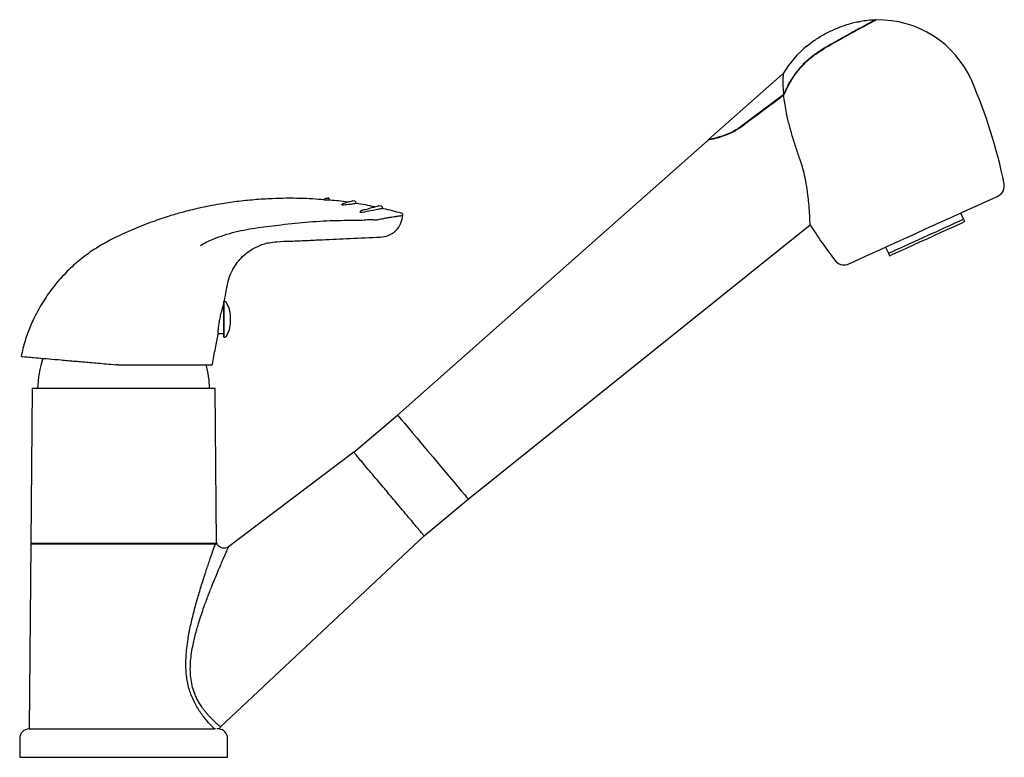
# Model space of a CAD drawing. Header units: millimetres. Extents: x 3882.534 to 3882.795, y 1957.103 to 1957.298.
import ezdxf

# ---------------------------------------------------------------- set-up
doc = ezdxf.new("R2010")
doc.units = ezdxf.units.MM
doc.layers.add('SANINDUSA', color=3, linetype='Continuous')

msp = doc.modelspace()

# ---------------------------------------------------------------- linework, layer by layer
at = {"layer": 'SANINDUSA'}
for p, q in [((3882.760855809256, 1957.297381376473), (3882.760722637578, 1957.297531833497)), ((3882.742807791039, 1957.290756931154), (3882.74280780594, 1957.290756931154)), ((3882.736370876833, 1957.283366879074), (3882.71662014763, 1957.265883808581)), ((3882.725311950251, 1957.269420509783), (3882.725396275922, 1957.269325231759)), ((3882.716485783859, 1957.265764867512), (3882.634329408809, 1957.19304121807)), ((3882.614869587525, 1957.249922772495), (3882.614831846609, 1957.24991731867)), ((3882.623003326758, 1957.249596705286), (3882.622509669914, 1957.249667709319)), ((3882.623343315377, 1957.2491246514), (3882.623343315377, 1957.249201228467)), ((3882.619658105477, 1957.248711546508), (3882.619730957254, 1957.2487281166)), ((3882.61973096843, 1957.2487281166), (3882.619658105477, 1957.248711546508)), ((3882.630052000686, 1957.24827884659), (3882.629381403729, 1957.248419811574)), ((3882.630343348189, 1957.247769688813), (3882.630343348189, 1957.247909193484)), ((3882.784062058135, 1957.244846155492), (3882.783318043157, 1957.246485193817)), ((3882.784062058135, 1957.244846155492), (3882.784351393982, 1957.244208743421)), ((3882.653014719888, 1957.170863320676), (3882.743473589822, 1957.243372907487)), ((3882.763451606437, 1957.237467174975), (3882.764195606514, 1957.235828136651)), ((3882.764195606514, 1957.235828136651), (3882.764484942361, 1957.23519073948)), ((3882.588616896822, 1957.223072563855), (3882.588483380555, 1957.223072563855)), ((3882.588385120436, 1957.222157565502), (3882.588310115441, 1957.222157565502)), ((3882.588385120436, 1957.221222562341), (3882.588385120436, 1957.215677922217)), ((3882.59012398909, 1957.217637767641), (3882.59012398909, 1957.219107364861)), ((3882.588385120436, 1957.215677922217), (3882.588385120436, 1957.21552256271)), ((3882.586876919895, 1957.214587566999), (3882.588385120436, 1957.214587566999)), ((3882.588385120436, 1957.213672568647), (3882.588616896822, 1957.213672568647)), ((3882.560307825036, 1957.206372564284), (3882.559821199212, 1957.206372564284)), ((3882.537656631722, 1957.200074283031), (3882.537299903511, 1957.159197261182)), ((3882.586442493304, 1957.159197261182), (3882.586085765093, 1957.200074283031)), ((3882.622726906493, 1957.183265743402), (3882.634329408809, 1957.19304121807)), ((3882.622726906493, 1957.183265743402), (3882.589643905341, 1957.15823182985)), ((3882.641411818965, 1957.161087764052), (3882.653014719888, 1957.170863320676)), ((3882.587512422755, 1957.110623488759), (3882.641411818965, 1957.161087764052)), ((3882.537297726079, 1957.158947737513), (3882.536871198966, 1957.110072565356)), ((3882.586129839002, 1957.158947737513), (3882.537297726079, 1957.158947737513)), ((3882.537299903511, 1957.159197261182), (3882.586442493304, 1957.159197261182)), ((3882.586136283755, 1957.158947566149), (3882.586283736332, 1957.158947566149)), ((3882.536871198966, 1957.110072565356), (3882.585915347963, 1957.110072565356)), ((3882.586187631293, 1957.110071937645), (3882.585905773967, 1957.110072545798)), ((3882.534371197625, 1957.107572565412), (3882.534371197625, 1957.102570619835)), ((3882.589371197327, 1957.102570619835), (3882.589371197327, 1957.107572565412))]:
    msp.add_line(p, q, dxfattribs=at)
at = {"layer": 'SANINDUSA', "flags": 128}
for points in [[(3882.753352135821, 1957.232882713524), (3882.753393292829, 1957.23290139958), (3882.753721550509, 1957.233050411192), (3882.754372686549, 1957.233345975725), (3882.755335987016, 1957.2337832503), (3882.756595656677, 1957.234355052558), (3882.758131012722, 1957.235051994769), (3882.759916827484, 1957.235862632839), (3882.76192379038, 1957.236773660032), (3882.76411894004, 1957.237770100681), (3882.766466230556, 1957.238835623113), (3882.768927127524, 1957.239952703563), (3882.771461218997, 1957.241102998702), (3882.774026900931, 1957.242267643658), (3882.776582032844, 1957.243427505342), (3882.779084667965, 1957.244563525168), (3882.781493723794, 1957.245657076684), (3882.783769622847, 1957.24669017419), (3882.785875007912, 1957.247645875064), (3882.787775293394, 1957.248508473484), (3882.789439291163, 1957.249263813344), (3882.790839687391, 1957.249899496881), (3882.791953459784, 1957.250405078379), (3882.792762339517, 1957.250772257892), (3882.793253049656, 1957.25099500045), (3882.793417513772, 1957.251069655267), (3882.793417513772, 1957.251069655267)], [(3882.764195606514, 1957.235828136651), (3882.765143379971, 1957.236258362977), (3882.766367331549, 1957.236813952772), (3882.767829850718, 1957.237477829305), (3882.769485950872, 1957.238229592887), (3882.771284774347, 1957.239046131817), (3882.773170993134, 1957.23990235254), (3882.775086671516, 1957.240771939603), (3882.776972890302, 1957.241628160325), (3882.778771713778, 1957.242444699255), (3882.780427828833, 1957.243196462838), (3882.7818903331, 1957.243860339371), (3882.783114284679, 1957.244415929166), (3882.784062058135, 1957.244846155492)], [(3882.764484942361, 1957.23519073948), (3882.765155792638, 1957.235495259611), (3882.766148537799, 1957.235945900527), (3882.767428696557, 1957.236527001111), (3882.768951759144, 1957.237218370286), (3882.770664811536, 1957.237995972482), (3882.772508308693, 1957.238832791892), (3882.774418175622, 1957.239699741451), (3882.776328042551, 1957.240566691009), (3882.778171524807, 1957.241403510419), (3882.779884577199, 1957.242181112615), (3882.781407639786, 1957.242872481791), (3882.782687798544, 1957.243453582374), (3882.783680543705, 1957.243904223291), (3882.784351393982, 1957.244208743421)], [(3882.588385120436, 1957.22281636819), (3882.588385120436, 1957.223067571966), (3882.588385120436, 1957.222938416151), (3882.588385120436, 1957.222439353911), (3882.588385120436, 1957.221610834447), (3882.588385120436, 1957.22051996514), (3882.588385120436, 1957.219255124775), (3882.588385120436, 1957.21791878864), (3882.588385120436, 1957.216619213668), (3882.588385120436, 1957.215461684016), (3882.588385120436, 1957.214539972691), (3882.588385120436, 1957.213928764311), (3882.588385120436, 1957.213677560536), (3882.588385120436, 1957.213806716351), (3882.588385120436, 1957.21430577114), (3882.588385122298, 1957.215134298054), (3882.588385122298, 1957.216225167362), (3882.588385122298, 1957.217490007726), (3882.588385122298, 1957.218826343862), (3882.588385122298, 1957.220125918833), (3882.588385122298, 1957.221283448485), (3882.588385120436, 1957.22220515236), (3882.588385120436, 1957.22281636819)], [(3882.588385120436, 1957.214587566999), (3882.588385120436, 1957.21475285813), (3882.588385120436, 1957.215271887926), (3882.588385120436, 1957.216094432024), (3882.588385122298, 1957.21713997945), (3882.588385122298, 1957.218306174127), (3882.588385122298, 1957.219478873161), (3882.588385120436, 1957.220543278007), (3882.588385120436, 1957.221395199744), (3882.588385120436, 1957.221951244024), (3882.588385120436, 1957.222156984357), (3882.588385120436, 1957.222157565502)], [(3882.634329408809, 1957.19304121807), (3882.634329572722, 1957.193041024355), (3882.634453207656, 1957.192894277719), (3882.63480384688, 1957.192478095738), (3882.635372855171, 1957.19180273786), (3882.636146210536, 1957.19088482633), (3882.637104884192, 1957.189746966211), (3882.638225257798, 1957.188417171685), (3882.639479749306, 1957.186928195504), (3882.640837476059, 1957.185316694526), (3882.6422649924, 1957.183622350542), (3882.643727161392, 1957.181886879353), (3882.645187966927, 1957.180153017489), (3882.646611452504, 1957.178463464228), (3882.647962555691, 1957.176859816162), (3882.649208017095, 1957.175381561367), (3882.650317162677, 1957.174065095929), (3882.651262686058, 1957.172942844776), (3882.652021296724, 1957.17204243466), (3882.65257433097, 1957.171386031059), (3882.652908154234, 1957.170989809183), (3882.653014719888, 1957.170863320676)]]:
    msp.add_lwpolyline(points, dxfattribs=at)
at = {"layer": 'SANINDUSA'}
for centre, radius, start, end in [((3882.761641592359, 1957.27074034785), 0.02680723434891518, 91.96343152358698, 100.4187476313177), ((3882.761641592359, 1957.27074034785), 0.02680723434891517, 23.4904179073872, 91.46617948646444), ((3882.759463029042, 1957.269751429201), 0.02680723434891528, 128.770282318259, 149.4813943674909), ((3882.661542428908, 1957.227235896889), 0.1359515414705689, 11.44916948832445, 23.4904179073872), ((3882.791848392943, 1957.253626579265), 0.003000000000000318, 301.5364230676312, 11.44916948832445), ((3882.858106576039, 1957.316462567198), 0.1359515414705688, 212.5217877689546, 217.3804253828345), ((3882.75246034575, 1957.235747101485), 0.003000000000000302, 217.3804253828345, 287.2931717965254), ((3882.588616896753, 1957.222572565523), 0.0005000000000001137, 32.41092456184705, 90), ((3882.583158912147, 1957.219107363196), 0.006965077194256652, 1.938499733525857e-05, 32.41092456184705), ((3882.583158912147, 1957.217637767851), 0.006965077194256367, 327.589075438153, 1.938499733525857e-05), ((3882.588616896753, 1957.214172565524), 0.0004999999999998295, 270, 327.589075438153), ((3882.566244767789, 1957.199492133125), 0.02712977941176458, 161.5128093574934, 178.7740827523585), ((3882.55749762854, 1957.199492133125), 0.02712977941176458, 1.22591724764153, 14.78637407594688), ((3882.537291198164, 1957.159072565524), 0.0001250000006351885, 272.9931815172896, 86.00681285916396), ((3882.586451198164, 1957.159072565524), 0.0001250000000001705, 4.987684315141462, 90), ((3882.536871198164, 1957.107572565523), 0.0025, 90, 180), ((3882.586871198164, 1957.107572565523), 0.00250000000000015, 0, 83.76818966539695)]:
    msp.add_arc(centre, radius, start, end, dxfattribs=at)
for centre, major_axis, ratio, start_param, end_param in [((3882.691468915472, 1957.222209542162), (0.1061663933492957, 0.08938736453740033), 0.1128661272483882, 1.040577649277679, 1.153125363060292), ((3882.690216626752, 1957.22115449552), (0.1059013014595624, 0.08916416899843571), 0.1128661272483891, 1.026178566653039, 1.139168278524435)]:
    msp.add_ellipse(centre, major_axis=major_axis, ratio=ratio, start_param=start_param, end_param=end_param, dxfattribs=at)
for points, knots in [([(3882.756720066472, 1957.297060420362), (3882.756419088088, 1957.29701336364), (3882.755099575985, 1957.296807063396), (3882.752813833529, 1957.296142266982), (3882.749894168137, 1957.295065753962), (3882.747092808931, 1957.293670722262), (3882.744669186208, 1957.292199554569), (3882.743272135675, 1957.291085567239), (3882.742693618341, 1957.290624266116)], [0, 0, 0, 0, 0.05857075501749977, 0.2567786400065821, 0.4561904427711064, 0.6565808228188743, 0.8577904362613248, 1, 1, 1, 1]), ([(3882.760722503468, 1957.297531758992), (3882.760722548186, 1957.297531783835), (3882.760823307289, 1957.297587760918), (3882.760565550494, 1957.297447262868), (3882.760139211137, 1957.29722200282), (3882.759321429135, 1957.296784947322), (3882.758243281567, 1957.296205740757), (3882.756887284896, 1957.295471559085), (3882.75530654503, 1957.294608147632), (3882.753519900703, 1957.293622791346), (3882.751553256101, 1957.29252692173), (3882.74942354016, 1957.291328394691), (3882.747965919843, 1957.290497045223), (3882.74722543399, 1957.290074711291)], [0, 0, 0, 0, 4.208366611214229e-05, 0.09482245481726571, 0.1923452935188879, 0.2871171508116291, 0.3845353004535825, 0.481210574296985, 0.5805549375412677, 0.6796869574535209, 0.7815832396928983, 0.8890420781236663, 1, 1, 1, 1]), ([(3882.760955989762, 1957.297538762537), (3882.760956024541, 1957.29753878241), (3882.761061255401, 1957.297598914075), (3882.760795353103, 1957.297451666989), (3882.760365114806, 1957.297226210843), (3882.759535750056, 1957.296783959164), (3882.758443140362, 1957.296198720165), (3882.757068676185, 1957.295456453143), (3882.755466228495, 1957.294583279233), (3882.753654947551, 1957.293586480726), (3882.75166055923, 1957.292477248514), (3882.749500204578, 1957.291263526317), (3882.748021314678, 1957.290421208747), (3882.747270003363, 1957.289993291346)], [0, 0, 0, 0, 3.132130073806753e-05, 0.09477167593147, 0.1922530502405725, 0.2869849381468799, 0.3843600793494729, 0.4810213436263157, 0.5803505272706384, 0.6794923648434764, 0.7813983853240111, 0.8889451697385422, 1, 1, 1, 1]), ([(3882.74722543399, 1957.290074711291), (3882.745723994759, 1957.289095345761), (3882.743068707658, 1957.287363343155), (3882.739944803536, 1957.283988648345), (3882.737811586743, 1957.280855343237), (3882.736850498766, 1957.27865511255), (3882.736456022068, 1957.277752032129)], [0, 0, 0, 0, 0.3215286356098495, 0.5686216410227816, 0.8229415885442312, 1, 1, 1, 1]), ([(3882.736475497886, 1957.277573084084), (3882.737230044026, 1957.279203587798), (3882.738559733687, 1957.282076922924), (3882.741479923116, 1957.285607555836), (3882.744314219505, 1957.288164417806), (3882.74638870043, 1957.28944799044), (3882.747270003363, 1957.289993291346)], [0, 0, 0, 0, 0.3199437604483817, 0.5638169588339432, 0.8146961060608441, 1, 1, 1, 1]), ([(3882.736370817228, 1957.283366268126), (3882.736370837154, 1957.283366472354), (3882.736377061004, 1957.283430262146), (3882.736355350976, 1957.283216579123), (3882.736309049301, 1957.282682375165), (3882.736258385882, 1957.281620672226), (3882.736261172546, 1957.279998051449), (3882.736386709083, 1957.278550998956), (3882.736456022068, 1957.277752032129)], [0, 0, 0, 0, 0.0005037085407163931, 0.1573315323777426, 0.3185534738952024, 0.5253130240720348, 0.737909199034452, 0.9999999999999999, 0.9999999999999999, 0.9999999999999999, 0.9999999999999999]), ([(3882.740762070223, 1957.260787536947), (3882.74039020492, 1957.261853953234), (3882.739635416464, 1957.264018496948), (3882.738629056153, 1957.267289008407), (3882.737764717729, 1957.270497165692), (3882.736957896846, 1957.274056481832), (3882.736655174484, 1957.276263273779), (3882.736475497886, 1957.277573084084)], [0, 0, 0, 0, 0.1800296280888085, 0.365412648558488, 0.5453746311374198, 0.7301635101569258, 0.9999999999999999, 0.9999999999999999, 0.9999999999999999, 0.9999999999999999]), ([(3882.725379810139, 1957.269312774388), (3882.724483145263, 1957.268726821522), (3882.722694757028, 1957.267558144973), (3882.719952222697, 1957.266584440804), (3882.718058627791, 1957.266091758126), (3882.717003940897, 1957.265866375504), (3882.716555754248, 1957.265778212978), (3882.716506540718, 1957.265768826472), (3882.716485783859, 1957.265764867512)], [0, 0, 0, 0, 0.2142085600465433, 0.4272366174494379, 0.6670608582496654, 0.7861537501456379, 0.9098057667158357, 0.9999999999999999, 0.9999999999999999, 0.9999999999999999, 0.9999999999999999]), ([(3882.725311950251, 1957.269420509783), (3882.724431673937, 1957.268840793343), (3882.722675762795, 1957.267684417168), (3882.719992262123, 1957.266709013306), (3882.718145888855, 1957.266213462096), (3882.717121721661, 1957.265986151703), (3882.716687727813, 1957.265897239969), (3882.716640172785, 1957.265887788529), (3882.71662014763, 1957.265883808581)], [0, 0, 0, 0, 0.2148235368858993, 0.4285143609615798, 0.6679437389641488, 0.7868369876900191, 0.9102382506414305, 1, 1, 1, 1]), ([(3882.743473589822, 1957.243372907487), (3882.743472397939, 1957.24341660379), (3882.743469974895, 1957.24350543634), (3882.743447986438, 1957.244208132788), (3882.74340472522, 1957.245282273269), (3882.743327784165, 1957.246733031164), (3882.743197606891, 1957.248544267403), (3882.742978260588, 1957.250802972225), (3882.742611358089, 1957.253478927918), (3882.741990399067, 1957.256870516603), (3882.741208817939, 1957.259362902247), (3882.740762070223, 1957.260787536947)], [0, 0, 0, 0, 0.09255544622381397, 0.1881609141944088, 0.2806395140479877, 0.3753701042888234, 0.4773556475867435, 0.5813731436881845, 0.7048366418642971, 0.8312861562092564, 1, 1, 1, 1]), ([(3882.614965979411, 1957.249979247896), (3882.61285938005, 1957.250128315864), (3882.608257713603, 1957.250453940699), (3882.602058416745, 1957.250346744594), (3882.59643759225, 1957.250012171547), (3882.591825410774, 1957.249521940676), (3882.587838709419, 1957.248942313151), (3882.584544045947, 1957.248348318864), (3882.581946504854, 1957.247803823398), (3882.579573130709, 1957.247243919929), (3882.576909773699, 1957.246548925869), (3882.57356850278, 1957.24557235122), (3882.569222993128, 1957.244108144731), (3882.564400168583, 1957.242198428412), (3882.559175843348, 1957.239815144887), (3882.554283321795, 1957.237136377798), (3882.550007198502, 1957.233947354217), (3882.546320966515, 1957.230548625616), (3882.543118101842, 1957.226847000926), (3882.540235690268, 1957.222641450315), (3882.538034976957, 1957.218606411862), (3882.536368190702, 1957.214533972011), (3882.535328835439, 1957.211322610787), (3882.534924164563, 1957.20927156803), (3882.534784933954, 1957.208565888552)], [0, 0, 0, 0, 0.06435635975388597, 0.1405803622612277, 0.1887773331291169, 0.2359922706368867, 0.281921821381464, 0.3115598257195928, 0.3380349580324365, 0.3628189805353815, 0.3858904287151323, 0.4219390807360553, 0.4689159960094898, 0.5256312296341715, 0.5799770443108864, 0.643939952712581, 0.6952153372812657, 0.7421782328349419, 0.7965630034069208, 0.8440311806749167, 0.8973928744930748, 0.9362967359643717, 0.978082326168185, 1, 1, 1, 1]), ([(3882.615003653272, 1957.249867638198), (3882.614967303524, 1957.249872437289), (3882.614894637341, 1957.249882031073), (3882.614827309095, 1957.249896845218), (3882.614799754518, 1957.249909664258), (3882.614821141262, 1957.249914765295), (3882.614831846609, 1957.24991731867)], [0, 0, 0, 0, 0.2501433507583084, 0.5000574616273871, 0.7497488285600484, 1, 1, 1, 1]), ([(3882.61492521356, 1957.249981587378), (3882.614923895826, 1957.249976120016), (3882.614919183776, 1957.249956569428), (3882.614896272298, 1957.249933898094), (3882.614864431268, 1957.249917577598), (3882.614842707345, 1957.249917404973), (3882.614831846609, 1957.24991731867)], [0, 0, 0, 0, 0.1309259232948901, 0.4681744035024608, 0.7341171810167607, 1, 1, 1, 1]), ([(3882.614932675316, 1957.250006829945), (3882.614933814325, 1957.250014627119), (3882.614936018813, 1957.250029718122), (3882.614939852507, 1957.250044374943), (3882.61494170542, 1957.250051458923)], [0, 0, 0, 0, 0.5166769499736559, 0.9999999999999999, 0.9999999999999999, 0.9999999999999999, 0.9999999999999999]), ([(3882.614932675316, 1957.250006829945), (3882.614933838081, 1957.250014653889), (3882.614936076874, 1957.250029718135), (3882.614939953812, 1957.250044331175), (3882.614941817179, 1957.250051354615)], [0, 0, 0, 0, 0.5193717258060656, 1, 1, 1, 1]), ([(3882.614941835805, 1957.250051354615), (3882.614947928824, 1957.250068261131), (3882.614960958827, 1957.250104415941), (3882.615007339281, 1957.250173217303), (3882.615143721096, 1957.250295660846), (3882.615346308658, 1957.250375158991), (3882.615522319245, 1957.250397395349), (3882.615640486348, 1957.250408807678), (3882.615978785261, 1957.250431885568)], [0, 0, 0, 0, 0.03685787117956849, 0.07882104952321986, 0.1838630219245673, 0.4994430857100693, 0.7216433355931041, 1, 1, 1, 1]), ([(3882.615438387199, 1957.249842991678), (3882.615410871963, 1957.249842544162), (3882.615355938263, 1957.249841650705), (3882.615241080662, 1957.249846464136), (3882.61511772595, 1957.249855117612), (3882.615041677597, 1957.249863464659), (3882.615003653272, 1957.249867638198)], [0, 0, 0, 0, 0.2506279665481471, 0.5003744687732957, 0.7501862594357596, 1, 1, 1, 1]), ([(3882.616433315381, 1957.249888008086), (3882.616433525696, 1957.249888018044), (3882.616518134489, 1957.249892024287), (3882.616243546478, 1957.249876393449), (3882.615706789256, 1957.24985412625), (3882.615438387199, 1957.249842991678)], [0, 0, 0, 0, 0.001244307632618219, 0.5005785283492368, 1, 1, 1, 1]), ([(3882.61634334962, 1957.25003345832), (3882.616338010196, 1957.25008291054), (3882.616327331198, 1957.25018181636), (3882.616244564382, 1957.250309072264), (3882.61612514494, 1957.25040279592), (3882.616027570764, 1957.250422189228), (3882.615978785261, 1957.250431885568)], [0, 0, 0, 0, 0.2499946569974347, 0.4999962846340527, 0.7500062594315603, 0.9999999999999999, 0.9999999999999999, 0.9999999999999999, 0.9999999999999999]), ([(3882.621149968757, 1957.249351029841), (3882.621118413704, 1957.249355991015), (3882.619555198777, 1957.249601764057), (3882.617978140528, 1957.249744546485), (3882.616432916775, 1957.249884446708)], [0, 0, 0, 0, 0.02018599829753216, 1, 1, 1, 1]), ([(3882.619852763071, 1957.248978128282), (3882.620020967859, 1957.249086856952), (3882.620337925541, 1957.249181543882), (3882.620526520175, 1957.24921132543), (3882.620565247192, 1957.249217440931)], [0, 0, 0, 0, 0.7946547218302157, 1, 1, 1, 1]), ([(3882.622190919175, 1957.249587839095), (3882.622118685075, 1957.249570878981), (3882.621997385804, 1957.249542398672), (3882.620953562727, 1957.249306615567), (3882.6205313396, 1957.249211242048)], [0, 0, 0, 0, 0.5955031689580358, 1, 1, 1, 1]), ([(3882.622511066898, 1957.249669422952), (3882.622484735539, 1957.249671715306), (3882.622432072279, 1957.249676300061), (3882.622353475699, 1957.249663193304), (3882.622278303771, 1957.249636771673), (3882.622234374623, 1957.249607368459), (3882.622212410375, 1957.249592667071)], [0, 0, 0, 0, 0.2500002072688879, 0.5000055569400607, 0.7500064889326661, 1, 1, 1, 1]), ([(3882.623343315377, 1957.249201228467), (3882.623338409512, 1957.249248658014), (3882.623328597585, 1957.249343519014), (3882.623252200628, 1957.249467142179), (3882.623141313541, 1957.24956108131), (3882.62304895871, 1957.249584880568), (3882.623002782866, 1957.249596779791)], [0, 0, 0, 0, 0.2499895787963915, 0.4999892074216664, 0.7500031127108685, 1, 1, 1, 1]), ([(3882.619710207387, 1957.24860890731), (3882.619681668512, 1957.24861873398), (3882.619624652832, 1957.24863836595), (3882.619590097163, 1957.24866857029), (3882.619597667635, 1957.248694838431), (3882.619637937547, 1957.248705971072), (3882.619658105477, 1957.248711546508)], [0, 0, 0, 0, 0.2502350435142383, 0.4999258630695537, 0.7495534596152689, 1, 1, 1, 1]), ([(3882.619852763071, 1957.248978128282), (3882.619827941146, 1957.248957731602), (3882.619783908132, 1957.248921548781), (3882.619739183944, 1957.248857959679), (3882.619707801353, 1957.248788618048), (3882.619703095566, 1957.2487369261), (3882.619700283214, 1957.248706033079)], [0, 0, 0, 0, 0.3024052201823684, 0.5364536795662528, 0.7229675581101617, 0.9999999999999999, 0.9999999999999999, 0.9999999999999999, 0.9999999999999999]), ([(3882.620195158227, 1957.248560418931), (3882.620160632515, 1957.248557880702), (3882.620091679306, 1957.248552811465), (3882.619956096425, 1957.248561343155), (3882.619819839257, 1957.248580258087), (3882.619746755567, 1957.248599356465), (3882.619710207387, 1957.24860890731)], [0, 0, 0, 0, 0.2504343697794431, 0.5001563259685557, 0.7500348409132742, 1, 1, 1, 1]), ([(3882.623410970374, 1957.249023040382), (3882.623372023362, 1957.249016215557), (3882.623290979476, 1957.249002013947), (3882.622643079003, 1957.248897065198), (3882.621643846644, 1957.248744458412), (3882.620677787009, 1957.24862173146), (3882.620195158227, 1957.248560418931)], [0, 0, 0, 0, 0.2353409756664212, 0.4897152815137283, 0.7450694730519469, 1, 1, 1, 1]), ([(3882.628257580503, 1957.248112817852), (3882.627457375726, 1957.24828993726), (3882.625856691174, 1957.248644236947), (3882.624234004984, 1957.24887792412), (3882.623422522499, 1957.24899478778)], [0, 0, 0, 0, 0.4999140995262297, 1, 1, 1, 1]), ([(3882.624480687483, 1957.246828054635), (3882.624460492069, 1957.24682167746), (3882.624420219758, 1957.246808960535), (3882.624392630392, 1957.24678119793), (3882.624394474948, 1957.246748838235), (3882.624422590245, 1957.246726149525), (3882.624436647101, 1957.246714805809)], [0, 0, 0, 0, 0.2511856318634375, 0.5008971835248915, 0.7504626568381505, 1, 1, 1, 1]), ([(3882.624436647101, 1957.246714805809), (3882.624422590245, 1957.246726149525), (3882.624394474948, 1957.246748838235), (3882.624392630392, 1957.24678119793), (3882.624420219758, 1957.246808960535), (3882.624460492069, 1957.24682167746), (3882.624480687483, 1957.246828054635)], [0, 0, 0, 0, 0.2495373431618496, 0.4991028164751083, 0.7488143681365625, 0.9999999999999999, 0.9999999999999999, 0.9999999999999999, 0.9999999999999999]), ([(3882.624990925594, 1957.246624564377), (3882.62497035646, 1957.246621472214), (3882.62492938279, 1957.246615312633), (3882.624853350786, 1957.246613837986), (3882.624772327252, 1957.246618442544), (3882.624689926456, 1957.246629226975), (3882.624611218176, 1957.246645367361), (3882.624540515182, 1957.246665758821), (3882.624479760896, 1957.246689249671), (3882.624450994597, 1957.246706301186), (3882.624436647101, 1957.246714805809)], [0, 0, 0, 0, 0.1257105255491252, 0.2504150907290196, 0.3753622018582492, 0.50056659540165, 0.6252884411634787, 0.7501790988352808, 0.8753991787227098, 1, 1, 1, 1]), ([(3882.624791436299, 1957.247141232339), (3882.624756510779, 1957.247125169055), (3882.624698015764, 1957.24709826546), (3882.624625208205, 1957.247046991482), (3882.624576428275, 1957.246996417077), (3882.624544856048, 1957.246943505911), (3882.624522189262, 1957.246881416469), (3882.624518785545, 1957.246836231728), (3882.624516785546, 1957.246809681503)], [0, 0, 0, 0, 0.2621152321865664, 0.4390037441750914, 0.5861857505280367, 0.7236663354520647, 0.8376283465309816, 1, 1, 1, 1]), ([(3882.624791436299, 1957.247141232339), (3882.62493006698, 1957.247203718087), (3882.625139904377, 1957.247289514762), (3882.625595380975, 1957.247410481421), (3882.625948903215, 1957.247481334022), (3882.62618430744, 1957.247528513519)], [0, 0, 0, 0, 0.1602124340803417, 0.4408002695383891, 1, 1, 1, 1]), ([(3882.630417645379, 1957.247672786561), (3882.630417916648, 1957.247672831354), (3882.630537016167, 1957.247692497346), (3882.630124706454, 1957.24762917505), (3882.629121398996, 1957.247440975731), (3882.627406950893, 1957.247088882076), (3882.625795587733, 1957.246779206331), (3882.624990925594, 1957.246624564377)], [0, 0, 0, 0, 0.0005718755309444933, 0.2510801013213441, 0.4999983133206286, 0.750315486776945, 0.9999999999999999, 0.9999999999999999, 0.9999999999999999, 0.9999999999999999]), ([(3882.62618429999, 1957.247528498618), (3882.62666562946, 1957.247662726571), (3882.627630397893, 1957.24793177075), (3882.628613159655, 1957.248215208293), (3882.629262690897, 1957.248398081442), (3882.629342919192, 1957.248420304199), (3882.629381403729, 1957.248419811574)], [0, 0, 0, 0, 0.2492096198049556, 0.4995114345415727, 0.7506724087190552, 1, 1, 1, 1]), ([(3882.630343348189, 1957.247909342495), (3882.630339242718, 1957.247951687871), (3882.630331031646, 1957.24803637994), (3882.630266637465, 1957.248148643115), (3882.630172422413, 1957.248237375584), (3882.630091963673, 1957.248265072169), (3882.630051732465, 1957.248278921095)], [0, 0, 0, 0, 0.2499902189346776, 0.4999882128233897, 0.7499826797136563, 1, 1, 1, 1]), ([(3882.635344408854, 1957.246428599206), (3882.633774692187, 1957.24685824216), (3882.632140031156, 1957.247305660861), (3882.630481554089, 1957.247649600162), (3882.630415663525, 1957.247663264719)], [0, 0, 0, 0, 0.9602704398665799, 1, 1, 1, 1]), ([(3882.582206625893, 1957.237921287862), (3882.582206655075, 1957.23792130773), (3882.58325083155, 1957.238632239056), (3882.586303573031, 1957.23996344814), (3882.591389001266, 1957.241636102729), (3882.597457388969, 1957.242669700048), (3882.603986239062, 1957.243471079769), (3882.610960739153, 1957.244194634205), (3882.617150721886, 1957.244525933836), (3882.62117697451, 1957.244579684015), (3882.62272428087, 1957.244573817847), (3882.623033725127, 1957.244572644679)], [0, 0, 0, 0, 2.532313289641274e-06, 0.09061186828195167, 0.2370794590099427, 0.384547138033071, 0.5320783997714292, 0.7103960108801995, 0.8887001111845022, 0.9777412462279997, 1, 1, 1, 1]), ([(3882.623033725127, 1957.244572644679), (3882.623593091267, 1957.244578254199), (3882.624730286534, 1957.244589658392), (3882.625776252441, 1957.244686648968), (3882.626307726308, 1957.244735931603)], [0, 0, 0, 0, 0.4918822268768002, 1, 1, 1, 1]), ([(3882.626307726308, 1957.244735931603), (3882.626471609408, 1957.244749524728), (3882.626674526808, 1957.244766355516), (3882.626921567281, 1957.244771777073), (3882.627007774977, 1957.244771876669), (3882.627056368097, 1957.244771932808)], [0, 0, 0, 0, 0.6468781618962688, 0.8009540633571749, 0.9999999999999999, 0.9999999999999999, 0.9999999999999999, 0.9999999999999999]), ([(3882.627056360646, 1957.24477194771), (3882.627094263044, 1957.244771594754), (3882.627356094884, 1957.244769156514), (3882.627755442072, 1957.244743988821), (3882.628176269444, 1957.244698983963), (3882.628415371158, 1957.244668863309), (3882.628527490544, 1957.244651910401), (3882.628565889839, 1957.244644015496), (3882.628575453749, 1957.244641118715), (3882.628577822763, 1957.244639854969), (3882.628578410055, 1957.244639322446), (3882.628578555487, 1957.244639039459), (3882.628578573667, 1957.244638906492), (3882.628578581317, 1957.244638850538)], [0, 0, 0, 0, 0.06878343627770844, 0.4751597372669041, 0.7517911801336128, 0.9135647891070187, 0.9778414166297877, 0.9940844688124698, 0.9983015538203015, 0.9994427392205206, 0.9997821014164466, 0.9999083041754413, 1, 1, 1, 1]), ([(3882.628578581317, 1957.244638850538), (3882.628667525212, 1957.244657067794), (3882.628845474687, 1957.244693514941), (3882.629019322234, 1957.244729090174), (3882.629106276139, 1957.244746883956)], [0, 0, 0, 0, 0.4998266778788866, 0.9999999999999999, 0.9999999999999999, 0.9999999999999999, 0.9999999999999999]), ([(3882.629106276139, 1957.244746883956), (3882.629126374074, 1957.244751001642), (3882.629166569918, 1957.24475923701), (3882.629206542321, 1957.244767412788), (3882.62922652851, 1957.244771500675)], [0, 0, 0, 0, 0.5000003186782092, 1, 1, 1, 1]), ([(3882.62922652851, 1957.244771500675), (3882.629469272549, 1957.244821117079), (3882.629953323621, 1957.244920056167), (3882.630402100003, 1957.245009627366), (3882.630625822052, 1957.245054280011)], [0, 0, 0, 0, 0.5014843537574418, 1, 1, 1, 1]), ([(3882.629752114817, 1957.240106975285), (3882.630480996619, 1957.240209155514), (3882.631995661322, 1957.240421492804), (3882.633959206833, 1957.241755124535), (3882.635379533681, 1957.243678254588), (3882.635645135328, 1957.245206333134), (3882.635773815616, 1957.245946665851)], [0, 0, 0, 0, 0.2389797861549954, 0.4966158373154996, 0.7561174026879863, 1, 1, 1, 1]), ([(3882.630625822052, 1957.245054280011), (3882.630639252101, 1957.245056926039), (3882.630666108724, 1957.24506221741), (3882.630692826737, 1957.245067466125), (3882.630706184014, 1957.245070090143)], [0, 0, 0, 0, 0.5000647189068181, 1, 1, 1, 1]), ([(3882.630706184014, 1957.245070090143), (3882.630729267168, 1957.245074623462), (3882.630775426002, 1957.245083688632), (3882.630821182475, 1957.245092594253), (3882.630844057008, 1957.245097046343)], [0, 0, 0, 0, 0.5000809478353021, 1, 1, 1, 1]), ([(3882.630844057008, 1957.245097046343), (3882.631009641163, 1957.245129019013), (3882.631340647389, 1957.245192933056), (3882.631648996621, 1957.245247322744), (3882.631803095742, 1957.245274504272)], [0, 0, 0, 0, 0.5002448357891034, 1, 1, 1, 1]), ([(3882.631803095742, 1957.245274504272), (3882.632107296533, 1957.245324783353), (3882.632717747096, 1957.245425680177), (3882.633223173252, 1957.245495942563), (3882.633476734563, 1957.245531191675)], [0, 0, 0, 0, 0.4983217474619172, 0.9999999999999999, 0.9999999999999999, 0.9999999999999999, 0.9999999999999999]), ([(3882.633476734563, 1957.245531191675), (3882.633525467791, 1957.245537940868), (3882.633622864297, 1957.245551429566), (3882.633715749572, 1957.245564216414), (3882.633762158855, 1957.245570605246)], [0, 0, 0, 0, 0.500359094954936, 1, 1, 1, 1]), ([(3882.633762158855, 1957.245570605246), (3882.633767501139, 1957.245571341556), (3882.633778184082, 1957.245572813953), (3882.633788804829, 1957.245574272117), (3882.633794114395, 1957.245575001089)], [0, 0, 0, 0, 0.5000760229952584, 0.9999999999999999, 0.9999999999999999, 0.9999999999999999, 0.9999999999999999]), ([(3882.633794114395, 1957.245575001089), (3882.633805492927, 1957.245576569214), (3882.633828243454, 1957.245579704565), (3882.633850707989, 1957.245582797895), (3882.63386193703, 1957.245584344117)], [0, 0, 0, 0, 0.5001436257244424, 1, 1, 1, 1]), ([(3882.63386193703, 1957.245584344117), (3882.633867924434, 1957.245585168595), (3882.633879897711, 1957.24558681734), (3882.633891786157, 1957.245588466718), (3882.63389772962, 1957.245589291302)], [0, 0, 0, 0, 0.5000639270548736, 1, 1, 1, 1]), ([(3882.63389772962, 1957.245589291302), (3882.633949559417, 1957.245596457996), (3882.634053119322, 1957.245610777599), (3882.634150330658, 1957.24562439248), (3882.634198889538, 1957.245631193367)], [0, 0, 0, 0, 0.5004813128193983, 0.9999999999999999, 0.9999999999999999, 0.9999999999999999, 0.9999999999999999]), ([(3882.634198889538, 1957.245631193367), (3882.634213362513, 1957.245633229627), (3882.634242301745, 1957.245637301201), (3882.634270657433, 1957.245641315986), (3882.634284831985, 1957.245643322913)], [0, 0, 0, 0, 0.5001160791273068, 0.9999999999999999, 0.9999999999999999, 0.9999999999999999, 0.9999999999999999]), ([(3882.634284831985, 1957.245643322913), (3882.63442845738, 1957.245663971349), (3882.634715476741, 1957.245705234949), (3882.63493631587, 1957.245741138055), (3882.6350466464, 1957.245759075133)], [0, 0, 0, 0, 0.5004031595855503, 0.9999999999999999, 0.9999999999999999, 0.9999999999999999, 0.9999999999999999]), ([(3882.6350466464, 1957.245759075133), (3882.635053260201, 1957.245760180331), (3882.635066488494, 1957.245762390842), (3882.635079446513, 1957.245764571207), (3882.635085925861, 1957.245765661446)], [0, 0, 0, 0, 0.4999738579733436, 1, 1, 1, 1]), ([(3882.635085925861, 1957.245765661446), (3882.635090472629, 1957.245766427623), (3882.63509956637, 1957.245767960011), (3882.635108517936, 1957.245769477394), (3882.635112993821, 1957.245770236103)], [0, 0, 0, 0, 0.4999886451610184, 0.9999999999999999, 0.9999999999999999, 0.9999999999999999, 0.9999999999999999]), ([(3882.635112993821, 1957.245770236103), (3882.635119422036, 1957.245771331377), (3882.635132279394, 1957.245773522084), (3882.635144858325, 1957.245775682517), (3882.635151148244, 1957.245776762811)], [0, 0, 0, 0, 0.4999638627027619, 1, 1, 1, 1]), ([(3882.635151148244, 1957.24577674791), (3882.635171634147, 1957.245780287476), (3882.63521261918, 1957.245787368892), (3882.635250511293, 1957.245794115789), (3882.635269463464, 1957.245797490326)], [0, 0, 0, 0, 0.4998386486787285, 1, 1, 1, 1]), ([(3882.635269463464, 1957.245797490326), (3882.635594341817, 1957.245861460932), (3882.63592511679, 1957.245926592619), (3882.635764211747, 1957.245894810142), (3882.635761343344, 1957.245894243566)], [0, 0, 0, 0, 0.9821733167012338, 1, 1, 1, 1]), ([(3882.635769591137, 1957.245891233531), (3882.635768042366, 1957.245954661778), (3882.635764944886, 1957.246081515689), (3882.635671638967, 1957.246251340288), (3882.635527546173, 1957.246380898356), (3882.635404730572, 1957.246412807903), (3882.635343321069, 1957.246428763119)], [0, 0, 0, 0, 0.250004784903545, 0.499999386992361, 0.7499927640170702, 1, 1, 1, 1]), ([(3882.588497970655, 1957.223149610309), (3882.588551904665, 1957.223433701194), (3882.588785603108, 1957.224664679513), (3882.589166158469, 1957.226738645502), (3882.589698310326, 1957.229303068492), (3882.590665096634, 1957.23150321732), (3882.591873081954, 1957.233386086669), (3882.593320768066, 1957.23501501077), (3882.59511087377, 1957.236500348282), (3882.597446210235, 1957.237832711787), (3882.599979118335, 1957.23866343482), (3882.602944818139, 1957.238973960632), (3882.606236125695, 1957.239050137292), (3882.610245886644, 1957.239239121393), (3882.615474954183, 1957.239479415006), (3882.621990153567, 1957.239761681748), (3882.62709284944, 1957.239988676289), (3882.629752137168, 1957.240106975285)], [0, 0, 0, 0, 0.01718178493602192, 0.07444943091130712, 0.1254346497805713, 0.1722727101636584, 0.2163190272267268, 0.2579033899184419, 0.3012739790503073, 0.3539758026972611, 0.4168490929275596, 0.4579516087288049, 0.5307537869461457, 0.6124803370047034, 0.6964774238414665, 0.8418181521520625, 1, 1, 1, 1]), ([(3882.587311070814, 1957.218372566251), (3882.58740649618, 1957.218831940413), (3882.587597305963, 1957.219750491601), (3882.587923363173, 1957.220967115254), (3882.588188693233, 1957.221861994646), (3882.588341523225, 1957.22234329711), (3882.588336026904, 1957.222326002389), (3882.58833406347, 1957.222319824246)], [0, 0, 0, 0, 0.2207877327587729, 0.4414807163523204, 0.6635827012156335, 0.879822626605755, 1, 1, 1, 1]), ([(3882.586836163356, 1957.214372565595), (3882.586837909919, 1957.214416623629), (3882.586841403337, 1957.214504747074), (3882.586879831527, 1957.215191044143), (3882.586971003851, 1957.21619752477), (3882.587119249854, 1957.217322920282), (3882.587255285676, 1957.218067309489), (3882.587311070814, 1957.218372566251)], [0, 0, 0, 0, 0.2132389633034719, 0.4265136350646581, 0.6392417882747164, 0.8520614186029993, 1, 1, 1, 1]), ([(3882.585321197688, 1957.206372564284), (3882.585596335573, 1957.207840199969), (3882.586096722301, 1957.210509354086), (3882.586607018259, 1957.213176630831), (3882.586836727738, 1957.214377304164)], [0, 0, 0, 0, 0.5498504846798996, 1, 1, 1, 1]), ([(3882.534808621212, 1957.208560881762), (3882.534801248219, 1957.208561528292), (3882.534782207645, 1957.208563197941), (3882.535572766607, 1957.208494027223), (3882.537058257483, 1957.208364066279), (3882.539254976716, 1957.208171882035), (3882.542016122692, 1957.207930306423), (3882.545322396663, 1957.207641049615), (3882.548998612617, 1957.20731942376), (3882.553010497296, 1957.206968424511), (3882.556652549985, 1957.206649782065), (3882.558952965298, 1957.206448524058), (3882.559821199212, 1957.206372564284)], [0, 0, 0, 0, 0.06799326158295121, 0.1755909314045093, 0.286314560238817, 0.393715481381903, 0.504278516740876, 0.6108286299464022, 0.720543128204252, 0.8258518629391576, 0.9342721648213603, 1, 1, 1, 1]), ([(3882.560307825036, 1957.206372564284), (3882.561719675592, 1957.206372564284), (3882.564584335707, 1957.206372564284), (3882.568724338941, 1957.206372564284), (3882.572649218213, 1957.206372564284), (3882.576174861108, 1957.206372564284), (3882.579267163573, 1957.206372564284), (3882.581777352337, 1957.206372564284), (3882.583701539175, 1957.206372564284), (3882.584871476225, 1957.206372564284), (3882.585386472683, 1957.206372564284), (3882.585278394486, 1957.206372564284), (3882.585259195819, 1957.206372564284)], [0, 0, 0, 0, 0.1071747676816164, 0.2174587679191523, 0.3246350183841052, 0.4349232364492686, 0.5420431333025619, 0.6522661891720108, 0.7593732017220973, 0.8695801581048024, 0.9768326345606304, 1, 1, 1, 1]), ([(3882.586085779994, 1957.200072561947), (3882.58599566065, 1957.200072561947), (3882.58581542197, 1957.200072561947), (3882.584375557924, 1957.200072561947), (3882.582137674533, 1957.200072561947), (3882.57910306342, 1957.200072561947), (3882.575411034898, 1957.200072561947), (3882.571197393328, 1957.200072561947), (3882.566625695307, 1957.200072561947), (3882.561871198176, 1957.200072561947), (3882.557116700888, 1957.200072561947), (3882.552545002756, 1957.200072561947), (3882.548331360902, 1957.200072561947), (3882.544639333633, 1957.200072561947), (3882.541604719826, 1957.200072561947), (3882.539366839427, 1957.200072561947), (3882.537926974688, 1957.200072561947), (3882.537746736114, 1957.200072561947), (3882.537656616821, 1957.200072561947)], [0, 0, 0, 0, 0.06250000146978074, 0.1249999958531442, 0.1874999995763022, 0.2499999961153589, 0.3125000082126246, 0.3750000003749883, 0.4375000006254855, 0.4999999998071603, 0.5624999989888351, 0.6250000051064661, 0.6874999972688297, 0.7499999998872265, 0.8125000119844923, 0.8750000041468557, 0.9374999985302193, 1, 1, 1, 1]), ([(3882.641410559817, 1957.161086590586), (3882.641375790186, 1957.161127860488), (3882.641306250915, 1957.161210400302), (3882.640750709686, 1957.161869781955), (3882.639887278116, 1957.162894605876), (3882.638716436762, 1957.164284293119), (3882.63729195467, 1957.165975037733), (3882.635666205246, 1957.167904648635), (3882.633902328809, 1957.16999824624), (3882.632067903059, 1957.172175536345), (3882.6302334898, 1957.174352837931), (3882.628469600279, 1957.176446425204), (3882.626843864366, 1957.178376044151), (3882.625419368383, 1957.180066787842), (3882.624248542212, 1957.181456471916), (3882.623385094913, 1957.182481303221), (3882.62282956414, 1957.183140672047), (3882.622760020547, 1957.183223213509), (3882.622725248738, 1957.183264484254)], [0, 0, 0, 0, 0.06249999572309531, 0.1250000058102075, 0.1874999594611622, 0.2499999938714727, 0.3124999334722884, 0.3749999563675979, 0.4375000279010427, 0.5000000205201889, 0.5624999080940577, 0.6250000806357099, 0.6875000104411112, 0.7500000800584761, 0.8125000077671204, 0.8750000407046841, 0.9374999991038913, 1, 1, 1, 1]), ([(3882.585915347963, 1957.110072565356), (3882.585535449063, 1957.110452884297), (3882.584971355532, 1957.111017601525), (3882.583979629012, 1957.112127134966), (3882.582907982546, 1957.113420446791), (3882.581745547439, 1957.115017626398), (3882.580664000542, 1957.116924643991), (3882.579737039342, 1957.118895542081), (3882.578840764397, 1957.121655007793), (3882.578407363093, 1957.124659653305), (3882.57831503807, 1957.1272256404), (3882.578376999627, 1957.129300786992), (3882.578569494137, 1957.131481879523), (3882.578952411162, 1957.134213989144), (3882.579579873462, 1957.137478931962), (3882.580470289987, 1957.141163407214), (3882.58146244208, 1957.144750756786), (3882.582340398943, 1957.147647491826), (3882.583048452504, 1957.14988874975), (3882.583577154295, 1957.151516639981), (3882.584075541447, 1957.153015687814), (3882.584736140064, 1957.154967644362), (3882.585506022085, 1957.157191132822), (3882.585932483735, 1957.158392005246), (3882.586129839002, 1957.158947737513)], [0, 0, 0, 0, 0.06139873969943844, 0.0911680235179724, 0.1205495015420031, 0.1839493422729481, 0.214210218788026, 0.2440072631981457, 0.3004406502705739, 0.3600973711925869, 0.3920355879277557, 0.4257322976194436, 0.4614204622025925, 0.4992951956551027, 0.5616727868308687, 0.6266332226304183, 0.6905545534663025, 0.753218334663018, 0.7867095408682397, 0.8186263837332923, 0.8490433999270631, 0.8780467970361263, 0.943563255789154, 1, 1, 1, 1]), ([(3882.587512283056, 1957.110623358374), (3882.587495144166, 1957.110636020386), (3882.587458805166, 1957.110662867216), (3882.587219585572, 1957.110857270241), (3882.586942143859, 1957.111093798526), (3882.586708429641, 1957.111298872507), (3882.58641543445, 1957.111562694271), (3882.585931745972, 1957.1120104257), (3882.5852687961, 1957.112657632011), (3882.584511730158, 1957.113438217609), (3882.583936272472, 1957.11408557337), (3882.583439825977, 1957.114682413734), (3882.582971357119, 1957.115286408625), (3882.582443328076, 1957.116020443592), (3882.58186917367, 1957.116914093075), (3882.581274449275, 1957.117997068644), (3882.580656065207, 1957.119342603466), (3882.580084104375, 1957.12104122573), (3882.579669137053, 1957.123104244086), (3882.579486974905, 1957.125279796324), (3882.579523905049, 1957.127448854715), (3882.579747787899, 1957.129676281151), (3882.58017886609, 1957.13226740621), (3882.580871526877, 1957.135201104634), (3882.581881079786, 1957.13868169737), (3882.583007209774, 1957.142027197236), (3882.584223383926, 1957.145309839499), (3882.585269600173, 1957.147974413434), (3882.586194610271, 1957.150248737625), (3882.58695001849, 1957.152058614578), (3882.587612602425, 1957.153608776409), (3882.588170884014, 1957.154894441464), (3882.588627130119, 1957.155941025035), (3882.58899452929, 1957.156777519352), (3882.589323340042, 1957.157520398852), (3882.589586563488, 1957.158106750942), (3882.589625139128, 1957.158190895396), (3882.589643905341, 1957.15823182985)], [0, 0, 0, 0, 0.02861176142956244, 0.06066453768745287, 0.0745363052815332, 0.0903142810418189, 0.1039031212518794, 0.1215027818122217, 0.158571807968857, 0.1822999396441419, 0.1991154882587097, 0.2148381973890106, 0.2294760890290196, 0.2430396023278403, 0.264419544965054, 0.2846715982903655, 0.3038905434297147, 0.3343382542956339, 0.3655096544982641, 0.395842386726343, 0.4283835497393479, 0.4585784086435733, 0.4921459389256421, 0.5419297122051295, 0.5899115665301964, 0.6520719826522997, 0.7002547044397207, 0.7505706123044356, 0.7871064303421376, 0.8204269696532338, 0.8506273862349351, 0.8778318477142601, 0.9014215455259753, 0.9233974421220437, 0.9439704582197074, 0.9727428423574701, 1, 1, 1, 1]), ([(3882.586562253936, 1957.159087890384), (3882.586545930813, 1957.159046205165), (3882.58651339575, 1957.158963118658), (3882.586257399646, 1957.158952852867), (3882.586129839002, 1957.158947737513)], [0, 0, 0, 0, 0.5017086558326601, 1, 1, 1, 1]), ([(3882.589643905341, 1957.15823182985), (3882.589443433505, 1957.158110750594), (3882.589080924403, 1957.157891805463), (3882.588409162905, 1957.157792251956), (3882.587839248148, 1957.157890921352), (3882.587331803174, 1957.158138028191), (3882.586926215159, 1957.15848667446), (3882.586638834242, 1957.158835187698), (3882.586592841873, 1957.15907511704), (3882.586589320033, 1957.159093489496)], [0, 0, 0, 0, 0.1897851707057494, 0.3431846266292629, 0.5446022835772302, 0.653662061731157, 0.800368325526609, 0.9847133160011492, 1, 1, 1, 1]), ([(3882.587090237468, 1957.110062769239), (3882.587024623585, 1957.110066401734), (3882.586951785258, 1957.110070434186), (3882.586575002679, 1957.110071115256), (3882.58653763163, 1957.110071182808)], [0, 0, 0, 0, 0.900815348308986, 1, 1, 1, 1]), ([(3882.587100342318, 1957.110057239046), (3882.587143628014, 1957.110143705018), (3882.587249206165, 1957.110354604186), (3882.587414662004, 1957.110523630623), (3882.587512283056, 1957.110623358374)], [0, 0, 0, 0, 0.4099872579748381, 0.9999999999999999, 0.9999999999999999, 0.9999999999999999, 0.9999999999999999]), ([(3882.534371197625, 1957.102572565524), (3882.534473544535, 1957.102572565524), (3882.534678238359, 1957.102572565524), (3882.536313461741, 1957.102572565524), (3882.538854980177, 1957.102572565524), (3882.542301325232, 1957.102572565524), (3882.54649428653, 1957.102572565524), (3882.55127963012, 1957.102572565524), (3882.556471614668, 1957.102572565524), (3882.561871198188, 1957.102572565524), (3882.567270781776, 1957.102572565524), (3882.572462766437, 1957.102572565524), (3882.577248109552, 1957.102572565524), (3882.581441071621, 1957.102572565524), (3882.584887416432, 1957.102572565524), (3882.587428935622, 1957.102572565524), (3882.589064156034, 1957.102572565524), (3882.589268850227, 1957.102572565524), (3882.589371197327, 1957.102572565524)], [0, 0, 0, 0, 0.06249999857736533, 0.1249999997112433, 0.1875000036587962, 0.2500000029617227, 0.3124999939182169, 0.3750000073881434, 0.4374999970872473, 0.5000000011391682, 0.562500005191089, 0.6250000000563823, 0.6875000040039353, 0.7500000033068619, 0.8125000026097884, 0.8750000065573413, 0.9375000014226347, 1, 1, 1, 1])]:
    msp.add_open_spline(points, degree=3, knots=knots, dxfattribs=at)

doc.saveas('drawing.dxf')
